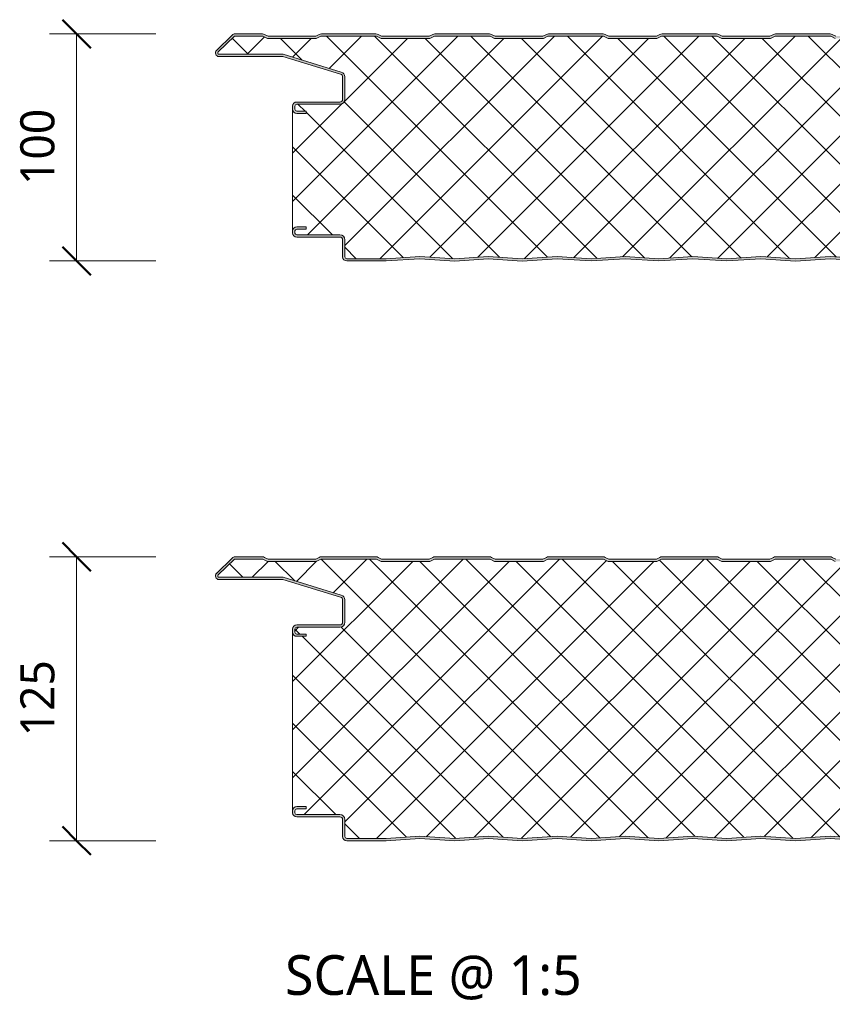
# Model space of a CAD drawing. Header units: millimetres. Extents: x 5866 to 14079, y -1721 to 5266.
# Tile 4 of 13: x 5866 to 6224, y 4448 to 4881. Entities that reach past the tile are written whole.
import ezdxf

# ---------------------------------------------------------------- set-up
doc = ezdxf.new("R2010")
doc.units = ezdxf.units.MM
for name, color, linetype, lineweight in [('A-ANNO-DIMS', 211, 'Continuous', 9), ('A-ANNO-DIMS-5', 211, 'Continuous', 9), ('A-DETL-GENF', 92, 'Continuous', 13), ('G-ANNO-TEXT', 231, 'Continuous', 9)]:
    doc.layers.add(name, color=color, linetype=linetype, lineweight=lineweight)
doc.styles.add('Yu Gothic', font='Yu Gothic.ttf', dxfattribs={"height": 15})
doc.styles.add('Yu Gothic_1', font='Yu Gothic.ttf', dxfattribs={"height": 17.5})
doc.dimstyles.new('Diagonal', dxfattribs={"dimscale": 304.8, "dimtxt": 17.413553, "dimasz": 0.04101, "dimexe": 0.03937, "dimexo": 0.024606, "dimgap": 0.024606, "dimtad": 1, "dimdec": 0, "dimzin": 0, "dimdsep": 46, "dimtxsty": 'Yu Gothic', "dimblk1": 'OBLIQUE', "dimblk2": 'OBLIQUE', "dimsah": 1, "dimcen": 0.09, "dimazin": 0, "dimtfac": 1, "dimtdec": 4, "dimtix": 1, "dimtmove": 0, "dimatfit": 3, "dimfxl": 1, "dimtvp": 1, "dimtfill": 1, "dimtolj": 1, "dimtzin": 0, "dimarcsym": 2})

# ---------------------------------------------------------------- blocks, each defined once
blk = doc.blocks.new('HFX 1000 - FINELINE - SATINLINE - HFX 1000 100mm - FINELINE - SATINLINE-4498399-JOINT 12')
at = {"layer": 'A-DETL-GENF'}
h = blk.add_hatch(color=256, dxfattribs=at)
h.paths.add_polyline_path([(619.08, -0.04), (634.65, 0.99), (649.68, 0), (664.01, 0.96), (678.99, -0.03), (694.37, 0.99), (709.28, -0.01), (724.37, 0.99), (739.15, 0), (754.09, 0.99), (769, -0.01), (784.37, 0.97), (799.4, -0.02), (814.93, 0.97), (829.7, 0), (844.01, 0.96), (858.87, -0.04), (874.37, 0.99), (889.29, -0.01), (904.37, 0.99), (919.2, 0), (934.09, 0.99), (949, -0.01), (964.09, 0.99), (979.2, 0), (996.6, 0.05), (997, 0.19), (997.27, 0.34), (997.57, 0.63), (997.87, 1.14), (997.95, 1.38), (998, 1.8), (998, 5.96), (997.94, 6.42), (997.76, 6.86), (997.48, 7.23), (997, 7.57), (993.22, 9.75), (992.72, 9.94), (992.32, 9.99), (978.89, 10.04), (978.6, 10.16), (978.35, 10.35), (978.16, 10.59), (978.04, 10.88), (978, 11.19), (978, 13.19), (977.94, 13.66), (977.76, 14.09), (977.48, 14.47), (977, 14.79), (976.67, 14.93), (975.92, 14.99), (972, 14.99), (972, 13.99), (976.41, 13.97), (976.65, 13.85), (976.77, 13.76), (976.9, 13.59), (976.98, 13.4), (977, 13.19), (977, 11.19), (977.08, 10.63), (977.36, 10.01), (977.65, 9.64), (978.1, 9.29), (978.63, 9.07), (979.2, 8.99), (992.54, 8.99), (996.77, 6.52), (996.9, 6.36), (996.98, 6.16), (997, 5.96), (996.98, 1.61), (996.8, 1.27), (996.49, 1.05), (996.12, 1), (978.63, 1.02), (964, 2), (948.86, 1), (934, 2), (919.14, 1), (904.28, 2), (889.28, 0.99), (874.28, 2), (858.87, 0.96), (844.01, 1.96), (829.57, 0.99), (814.57, 2), (799, 0.99), (784, 2), (768.86, 1), (754, 2), (739.14, 1), (724.28, 2), (709.28, 0.99), (694.28, 2), (678.87, 0.96), (664.01, 1.96), (649.57, 0.99), (634.57, 2), (619.08, 0.96), (604.14, 1.96), (589.7, 0.99), (574.7, 2), (559.14, 0.99), (544.14, 2), (529, 1), (514.14, 2), (499.28, 1), (484.42, 2), (469.42, 0.99), (454.42, 2), (438.94, 0.97), (424.14, 1.96), (409.35, 0.97), (394, 2), (379.14, 1), (364.28, 2), (349.28, 0.99), (334.28, 2), (318.87, 0.96), (304.01, 1.96), (289.57, 0.99), (274.57, 2), (259.08, 0.96), (244.14, 1.96), (229.7, 0.99), (214.7, 2), (199.42, 0.97), (184.14, 2), (169, 1), (154.14, 2), (139.28, 1), (124.42, 2), (109.42, 0.99), (94.42, 2), (78.94, 0.97), (64.14, 1.96), (48.97, 1), (34, 2), (19.11, 1), (1.59, 1.02), (1.4, 1.1), (1.23, 1.23), (1.11, 1.4), (1.03, 1.59), (1, 1.8), (1, 9.3), (0.87, 10.01), (0.71, 10.4), (0.36, 10.85), (-0.1, 11.2), (-0.63, 11.42), (-1.2, 11.5), (-20.41, 11.52), (-20.6, 11.6), (-20.77, 11.73), (-20.89, 11.9), (-20.97, 12.09), (-21, 12.3), (-20.97, 13.4), (-20.89, 13.6), (-20.77, 13.76), (-20.6, 13.89), (-20.41, 13.97), (-20.2, 14), (-16, 14), (-16, 15), (-20.2, 15), (-20.67, 14.93), (-21.1, 14.75), (-21.47, 14.47), (-21.76, 14.1), (-21.95, 13.6), (-22, 13.2), (-22, 12.3), (-21.94, 11.83), (-21.76, 11.4), (-21.47, 11.02), (-21, 10.7), (-20.67, 10.56), (-20.2, 10.5), (-0.89, 10.45), (-0.6, 10.33), (-0.25, 10.01), (-0.16, 9.9), (-0.04, 9.61), (0, 9.3), (0, 1.8), (0.06, 1.33), (0.36, 0.75), (0.53, 0.52), (1, 0.2), (1.33, 0.06), (1.8, 0), (19.14, 0), (34.05, 1), (49.35, -0.03), (64.14, 0.96), (79.13, -0.03), (94.51, 0.99), (109.42, -0.01), (124.51, 0.99), (139.29, 0), (154.23, 0.99), (169.16, -0.01), (184.51, 0.97), (199.53, -0.02), (215.07, 0.97), (229.83, 0), (244.16, 0.96), (259.08, -0.04), (274.65, 0.99), (289.58, -0.01), (304.17, 0.95), (318.89, -0.04), (334.37, 0.99), (349.4, 0), (364.37, 0.99), (379.14, 0), (394, 1), (409.35, -0.03), (424.14, 0.96), (439.01, -0.04), (454.51, 0.99), (469.45, -0.01), (484.51, 0.99), (499.39, 0.01), (514.23, 0.99), (529.26, 0), (544.51, 0.97), (559.42, -0.03), (574.79, 0.99), (589.71, -0.01), (604.16, 0.96), (616.93, 0.1)])
h.paths.add_polyline_path([(972, 65), (976.2, 65), (976.67, 65.06), (977.1, 65.24), (977.48, 65.52), (977.81, 66.02), (977.94, 66.33), (978, 66.8), (978.04, 69.11), (978.16, 69.4), (978.35, 69.64), (978.63, 69.85), (978.89, 69.95), (979.2, 70), (992.72, 70.05), (992.79, 70.06), (993.22, 70.24), (997.1, 72.48), (997.48, 72.76), (997.76, 73.13), (997.94, 73.57), (998, 74.03), (997.95, 78.6), (997.9, 78.76), (997.76, 79.1), (997.48, 79.47), (997, 79.8), (996.6, 79.94), (996.04, 80), (966.65, 79.95), (966.33, 79.84), (965.76, 79.48), (965.48, 79.26), (965.38, 79.2), (965.16, 79.14), (964.92, 79.13), (964.69, 79.18), (964.28, 79.41), (964, 79.66), (963.68, 79.84), (963.32, 79.96), (962.95, 80), (953.89, 80.04), (953.6, 80.16), (953.35, 80.35), (953.16, 80.6), (953.04, 80.88), (953, 81.2), (953, 88.2), (952.94, 88.66), (952.65, 89.24), (952.48, 89.47), (952, 89.8), (951.67, 89.93), (951.2, 90), (913.85, 90.03), (913.56, 90.15), (913.07, 90.58), (903.92, 99.48), (903.55, 99.76), (902.99, 99.95), (902.66, 100), (890.66, 100), (890.18, 99.94), (889.72, 99.77), (888.16, 99), (867.16, 99), (865.61, 99.77), (865.15, 99.94), (864.67, 100), (840.4, 99.97), (840.18, 99.94), (839.72, 99.77), (838.16, 99), (817.11, 99.02), (815.61, 99.77), (815.15, 99.94), (814.67, 100), (790.4, 99.97), (790.18, 99.94), (789.72, 99.77), (788.16, 99), (767.07, 99.04), (765.61, 99.77), (765.15, 99.94), (764.67, 100), (740.4, 99.97), (740.18, 99.94), (739.72, 99.77), (738.16, 99), (717.16, 99), (715.61, 99.77), (715.15, 99.94), (714.67, 100), (690.4, 99.97), (690.18, 99.94), (689.72, 99.77), (688.16, 99), (667.11, 99.02), (665.61, 99.77), (665.15, 99.94), (664.67, 100), (640.4, 99.97), (640.18, 99.94), (639.72, 99.77), (638.16, 99), (617.07, 99.04), (615.61, 99.77), (615.15, 99.94), (614.67, 100), (590.4, 99.97), (590.18, 99.94), (589.7, 99.76), (588.16, 99), (567.16, 99), (565.61, 99.77), (565.15, 99.94), (564.67, 100), (540.4, 99.97), (540.18, 99.94), (539.72, 99.77), (538.16, 99), (517.16, 99), (515.61, 99.77), (515.15, 99.94), (514.67, 100), (490.4, 99.97), (490.18, 99.94), (489.72, 99.77), (488.16, 99), (467.16, 99), (465.61, 99.77), (464.93, 99.97), (464.67, 100), (440.66, 100), (440.18, 99.94), (439.72, 99.77), (438.16, 99), (417.16, 99), (415.61, 99.77), (414.93, 99.97), (414.67, 100), (390.66, 100), (390.18, 99.94), (389.72, 99.77), (388.16, 99), (367.16, 99), (365.61, 99.77), (364.93, 99.97), (364.67, 100), (340.66, 100), (340.18, 99.94), (339.72, 99.77), (338.16, 99), (317.07, 99.04), (315.61, 99.77), (314.93, 99.97), (314.67, 100), (290.66, 100), (290.18, 99.94), (289.57, 99.7), (288.16, 99), (267.16, 99), (265.61, 99.77), (264.93, 99.97), (264.67, 100), (240.66, 100), (240.18, 99.94), (239.72, 99.77), (238.16, 99), (217.16, 99), (215.61, 99.77), (214.93, 99.97), (214.67, 100), (190.66, 100), (190.18, 99.94), (189.72, 99.77), (188.16, 99), (167.07, 99.04), (165.61, 99.77), (164.93, 99.97), (164.67, 100), (140.66, 100), (140.18, 99.94), (139.72, 99.77), (138.16, 99), (117.16, 99), (115.61, 99.77), (114.93, 99.97), (114.67, 100), (90.66, 100), (90.18, 99.94), (89.72, 99.77), (88.16, 99), (67.16, 99), (65.61, 99.77), (64.93, 99.97), (64.67, 100), (40.66, 100), (40.18, 99.94), (39.72, 99.77), (38.16, 99), (17.16, 99), (15.59, 99.78), (14.93, 99.97), (14.67, 100), (-9.6, 99.97), (-9.82, 99.94), (-10.28, 99.77), (-11.84, 99), (-32.84, 99), (-34.39, 99.77), (-35.07, 99.97), (-35.33, 100), (-47.66, 99.95), (-47.79, 99.94), (-48.22, 99.76), (-48.59, 99.48), (-55.75, 92.45), (-55.95, 91.91), (-55.99, 91.74), (-55.95, 91.25), (-55.88, 90.99), (-55.7, 90.66), (-55.44, 90.38), (-55.13, 90.17), (-54.67, 90.03), (-54.4, 90), (-26.2, 89.95), (-0.57, 82.09), (-0.33, 81.89), (-0.15, 81.65), (-0.04, 81.37), (0, 81.06), (-0.04, 70.88), (-0.16, 70.6), (-0.35, 70.35), (-0.63, 70.14), (-0.89, 70.04), (-1.2, 70), (-20.41, 69.97), (-20.67, 69.93), (-21.1, 69.75), (-21.47, 69.47), (-21.76, 69.1), (-21.95, 68.6), (-22, 68.2), (-22, 66.8), (-21.94, 66.33), (-21.76, 65.9), (-21.47, 65.52), (-21.1, 65.24), (-20.67, 65.06), (-20.2, 65), (-16, 65), (-16, 66), (-20.41, 66.02), (-20.67, 66.15), (-20.77, 66.23), (-20.89, 66.4), (-20.97, 66.59), (-21, 66.8), (-20.97, 68.4), (-20.89, 68.6), (-20.77, 68.76), (-20.6, 68.89), (-20.41, 68.97), (-20.2, 69), (-1.2, 69), (-0.63, 69.07), (-0.1, 69.29), (0.36, 69.64), (0.71, 70.1), (0.93, 70.63), (1, 71.2), (1, 81.06), (0.93, 81.63), (0.71, 82.16), (0.39, 82.59), (-0.05, 82.94), (-0.56, 83.17), (-26.2, 91), (-54.54, 91.01), (-54.82, 91.17), (-54.95, 91.37), (-54.99, 91.67), (-54.88, 91.94), (-54.67, 92.17), (-47.66, 99), (-35.07, 99), (-33.07, 98), (-11.6, 98), (-9.6, 99), (14.93, 99), (16.93, 98), (38.4, 98), (40.4, 99), (64.93, 99), (66.93, 98), (88.4, 98), (90.4, 99), (114.93, 99), (116.93, 98), (138.4, 98), (140.4, 99), (164.93, 99), (166.93, 98), (188.4, 98), (190.4, 99), (214.93, 99), (216.93, 98), (238.4, 98), (240.4, 99), (264.93, 99), (266.93, 98), (288.4, 98), (290.4, 99), (314.93, 99), (316.93, 98), (338.4, 98), (340.4, 99), (364.93, 99), (366.93, 98), (388.4, 98), (390.4, 99), (414.93, 99), (416.93, 98), (438.4, 98), (440.4, 99), (464.93, 99), (466.93, 98), (488.4, 98), (490.4, 99), (514.93, 99), (516.93, 98), (538.4, 98), (540.4, 99), (564.93, 99), (566.93, 98), (588.4, 98), (590.4, 99), (614.93, 99), (616.93, 98), (638.4, 98), (640.4, 99), (664.93, 99), (666.93, 98), (688.4, 98), (690.4, 99), (714.93, 99), (716.93, 98), (738.4, 98), (740.4, 99), (764.93, 99), (766.93, 98), (788.4, 98), (790.4, 99), (814.93, 99), (816.93, 98), (838.4, 98), (840.4, 99), (864.93, 99), (866.93, 98), (888.4, 98), (890.4, 99), (902.99, 99), (912.62, 89.62), (913.07, 89.28), (913.59, 89.07), (914.15, 89), (951.41, 88.97), (951.6, 88.89), (951.77, 88.76), (951.9, 88.6), (951.98, 88.4), (952, 88.2), (952, 81.2), (952.08, 80.63), (952.3, 80.1), (952.65, 79.64), (953.1, 79.29), (953.63, 79.07), (954.2, 79), (963.35, 79), (963.67, 78.63), (964.07, 78.36), (964.52, 78.19), (965, 78.13), (965.48, 78.19), (965.93, 78.36), (966.33, 78.63), (966.65, 79), (996.41, 78.97), (996.6, 78.89), (996.77, 78.76), (996.9, 78.6), (996.98, 78.4), (997, 78.2), (996.98, 73.83), (996.9, 73.63), (996.77, 73.47), (996.6, 73.34), (992.54, 71), (979.2, 71), (978.63, 70.92), (978.1, 70.7), (977.65, 70.35), (977.3, 69.9), (977.08, 69.36), (977, 68.8), (976.98, 66.59), (976.9, 66.4), (976.77, 66.23), (976.6, 66.1), (976.41, 66.02), (976.2, 66), (972, 66)])
h = blk.add_hatch(dxfattribs=at)
h.set_pattern_fill('FP_3', color=256, style=0, pattern_type=2)
h.set_pattern_definition([(45, (-6008.332, -4775.076), (-10.606602, 10.606602), []), (135, (-6008.332, -4775.076), (-10.606602, -10.606602), [])])
h.paths.add_polyline_path([(619.08, 0.96), (634.57, 2), (649.57, 0.99), (664.01, 1.96), (678.87, 0.96), (694.28, 2), (709.28, 0.99), (724.28, 2), (739.14, 1), (754, 2), (769, 0.99), (784, 2), (799.28, 0.97), (814.57, 2), (829.57, 0.99), (844.01, 1.96), (858.87, 0.96), (874.28, 2), (889.28, 0.99), (904.28, 2), (919.14, 1), (934, 2), (949, 0.99), (964, 2), (978.9, 1), (996.49, 1.05), (996.8, 1.27), (996.91, 1.43), (997, 1.8), (996.98, 6.16), (996.9, 6.36), (996.77, 6.52), (996.6, 6.65), (992.54, 8.99), (979.2, 8.99), (978.63, 9.07), (978.1, 9.29), (977.65, 9.64), (977.3, 10.09), (977.08, 10.63), (977, 11.19), (976.98, 13.4), (976.9, 13.59), (976.77, 13.76), (976.6, 13.89), (976.41, 13.97), (976.2, 13.99), (972, 13.99), (972, 14.99), (976.2, 14.99), (976.67, 14.93), (977.1, 14.75), (977.48, 14.47), (977.76, 14.09), (977.94, 13.66), (978, 13.19), (978, 66.8), (977.94, 66.33), (977.76, 65.9), (977.48, 65.52), (977.1, 65.24), (976.67, 65.06), (976.2, 65), (972, 65), (972, 66), (976.41, 66.02), (976.6, 66.1), (976.77, 66.23), (976.9, 66.4), (976.98, 66.59), (977, 66.8), (977, 68.8), (977.08, 69.36), (977.3, 69.9), (977.65, 70.35), (978.1, 70.7), (978.63, 70.92), (979.2, 71), (992.54, 71), (996.77, 73.47), (996.9, 73.63), (996.98, 73.83), (997, 74.03), (996.98, 78.4), (996.9, 78.6), (996.77, 78.76), (996.6, 78.89), (996.41, 78.97), (996.2, 79), (966.65, 79), (966.33, 78.63), (965.93, 78.36), (965.48, 78.19), (965, 78.13), (964.52, 78.19), (964.07, 78.36), (963.67, 78.63), (963.35, 79), (954.2, 79), (953.63, 79.07), (953.1, 79.29), (952.65, 79.64), (952.3, 80.1), (952.08, 80.63), (952, 81.2), (951.98, 88.4), (951.9, 88.6), (951.77, 88.76), (951.6, 88.89), (951.41, 88.97), (951.2, 89), (914.15, 89), (913.59, 89.07), (913.07, 89.28), (912.62, 89.62), (902.99, 99), (890.4, 99), (888.4, 98), (866.93, 98), (864.93, 99), (840.4, 99), (838.4, 98), (816.93, 98), (814.93, 99), (790.4, 99), (788.4, 98), (766.93, 98), (764.93, 99), (740.4, 99), (738.4, 98), (716.93, 98), (714.93, 99), (690.4, 99), (688.4, 98), (666.93, 98), (664.93, 99), (640.4, 99), (638.4, 98), (616.93, 98), (614.93, 99), (590.4, 99), (588.4, 98), (566.93, 98), (564.93, 99), (540.4, 99), (538.4, 98), (516.93, 98), (514.93, 99), (490.4, 99), (488.4, 98), (466.93, 98), (464.93, 99), (440.4, 99), (438.4, 98), (416.93, 98), (414.93, 99), (390.4, 99), (388.4, 98), (366.93, 98), (364.93, 99), (340.4, 99), (338.4, 98), (316.93, 98), (314.93, 99), (290.4, 99), (288.4, 98), (266.93, 98), (264.93, 99), (240.4, 99), (238.4, 98), (216.93, 98), (214.93, 99), (190.4, 99), (188.4, 98), (166.93, 98), (164.93, 99), (140.4, 99), (138.4, 98), (116.93, 98), (114.93, 99), (90.4, 99), (88.4, 98), (66.93, 98), (64.93, 99), (40.4, 99), (38.4, 98), (16.93, 98), (14.93, 99), (-9.6, 99), (-11.6, 98), (-33.07, 98), (-35.07, 99), (-47.66, 99), (-54.91, 91.91), (-54.97, 91.79), (-54.95, 91.37), (-54.79, 91.14), (-54.54, 91.01), (-54.4, 91), (-26.2, 91), (-0.56, 83.17), (-0.05, 82.94), (0.39, 82.59), (0.72, 82.14), (0.93, 81.62), (1, 81.06), (1, 71.2), (0.93, 70.63), (0.71, 70.1), (0.36, 69.64), (-0.1, 69.29), (-0.63, 69.07), (-1.2, 69), (-20.41, 68.97), (-20.6, 68.89), (-20.77, 68.76), (-20.89, 68.6), (-20.97, 68.4), (-21, 68.2), (-20.97, 66.59), (-20.89, 66.4), (-20.77, 66.23), (-20.6, 66.1), (-20.41, 66.02), (-20.2, 66), (-16, 66), (-16, 65), (-20.2, 65), (-20.67, 65.06), (-21.1, 65.24), (-21.47, 65.52), (-21.76, 65.9), (-21.94, 66.33), (-22, 66.8), (-22, 13.2), (-21.94, 13.66), (-21.76, 14.1), (-21.47, 14.47), (-21.1, 14.75), (-20.67, 14.93), (-20.2, 15), (-16, 15), (-16, 14), (-20.41, 13.97), (-20.6, 13.89), (-20.77, 13.76), (-20.89, 13.6), (-20.97, 13.4), (-21, 13.2), (-20.97, 12.09), (-20.89, 11.9), (-20.77, 11.73), (-20.6, 11.6), (-20.41, 11.52), (-20.2, 11.5), (-1.2, 11.5), (-0.63, 11.42), (-0.1, 11.2), (0.36, 10.85), (0.71, 10.4), (0.93, 9.86), (1, 9.3), (1.03, 1.59), (1.11, 1.4), (1.23, 1.23), (1.4, 1.1), (1.59, 1.02), (1.8, 1), (19.11, 1), (34, 2), (49.35, 0.97), (64.14, 1.96), (79, 0.96), (94.42, 2), (109.42, 0.99), (124.42, 2), (139.28, 1), (154.14, 2), (169.14, 0.99), (184.14, 2), (199.42, 0.97), (214.7, 2), (229.7, 0.99), (244.14, 1.96), (259.08, 0.96), (274.57, 2), (289.57, 0.99), (304.01, 1.96), (318.87, 0.96), (334.28, 2), (349.28, 0.99), (364.28, 2), (379.14, 1), (394, 2), (409.35, 0.97), (424.14, 1.96), (439, 0.96), (454.42, 2), (469.42, 0.99), (484.42, 2), (499.28, 1), (514.14, 2), (529.14, 0.99), (544.14, 2), (559.42, 0.97), (574.7, 2), (589.7, 0.99), (604.14, 1.96)])
for p, q in [((-35.33, 100), (-47.33, 100)), ((-32.84, 99), (-34.39, 99.77)), ((-10.28, 99.77), (-11.84, 99)), ((14.67, 100), (-9.34, 100)), ((17.16, 99), (15.61, 99.77)), ((39.72, 99.77), (38.16, 99)), ((64.67, 100), (40.66, 100)), ((67.16, 99), (65.61, 99.77)), ((89.72, 99.77), (88.16, 99)), ((114.67, 100), (90.66, 100)), ((117.16, 99), (115.61, 99.77)), ((139.72, 99.77), (138.16, 99)), ((164.67, 100), (140.66, 100)), ((167.16, 99), (165.61, 99.77)), ((189.72, 99.77), (188.16, 99)), ((214.67, 100), (190.66, 100)), ((217.16, 99), (215.61, 99.77)), ((-48.59, 99.48), (-55.51, 92.74)), ((-47.66, 99), (-54.82, 92.03)), ((-35.07, 99), (-47.66, 99)), ((-33.07, 98), (-35.07, 99)), ((-11.6, 98), (-33.07, 98)), ((-11.84, 99), (-32.84, 99)), ((-9.6, 99), (-11.6, 98)), ((14.93, 99), (-9.6, 99)), ((16.93, 98), (14.93, 99)), ((38.4, 98), (16.93, 98)), ((38.16, 99), (17.16, 99)), ((40.4, 99), (38.4, 98)), ((64.93, 99), (40.4, 99)), ((66.93, 98), (64.93, 99)), ((88.4, 98), (66.93, 98)), ((88.16, 99), (67.16, 99)), ((90.4, 99), (88.4, 98)), ((114.93, 99), (90.4, 99)), ((116.93, 98), (114.93, 99)), ((138.4, 98), (116.93, 98)), ((138.16, 99), (117.16, 99)), ((140.4, 99), (138.4, 98)), ((164.93, 99), (140.4, 99)), ((166.93, 98), (164.93, 99)), ((188.4, 98), (166.93, 98)), ((188.16, 99), (167.16, 99)), ((190.4, 99), (188.4, 98)), ((214.93, 99), (190.4, 99)), ((216.93, 98), (214.93, 99)), ((-54.4, 91), (-26.2, 91)), ((-54.4, 90), (-26.35, 90)), ((-26.35, 90), (-0.85, 82.21)), ((-26.2, 91), (-0.56, 83.17)), ((0, 81.06), (0, 71.2)), ((1, 81.06), (1, 71.2)), ((-1.2, 70), (-20.2, 70)), ((-22, 68.2), (-22, 66.8)), ((-22, 66.8), (-22, 13.2)), ((-21, 68.2), (-21, 66.8)), ((-1.2, 69), (-20.2, 69)), ((-20.2, 66), (-16, 66)), ((-16, 66), (-16, 65)), ((-16, 65), (-20.2, 65)), ((-22, 13.2), (-22, 12.3)), ((-21, 13.2), (-21, 12.3)), ((-20.2, 15), (-16, 15)), ((-16, 14), (-20.2, 14)), ((-16, 15), (-16, 14)), ((-20.2, 11.5), (-1.2, 11.5)), ((-20.2, 10.5), (-1.2, 10.5)), ((0, 9.3), (0, 1.8)), ((1, 9.3), (1, 1.8)), ((1.8, 1), (19.11, 1)), ((19.11, 1), (34, 2)), ((19.14, 0), (34, 1)), ((34, 2), (49.35, 0.97)), ((34, 1), (49.35, -0.03)), ((49.35, 0.97), (64.14, 1.96)), ((49.35, -0.03), (64.14, 0.96)), ((64.14, 1.96), (79, 0.96)), ((64.14, 0.96), (79, -0.04)), ((79, 0.96), (94.42, 2)), ((79, -0.04), (94.42, 1)), ((94.42, 2), (109.42, 0.99)), ((94.42, 1), (109.42, -0.01)), ((109.42, 0.99), (124.42, 2)), ((109.42, -0.01), (124.42, 1)), ((124.42, 2), (139.28, 1)), ((124.42, 1), (139.28, 0)), ((139.28, 1), (154.14, 2)), ((139.28, 0), (154.14, 1)), ((154.14, 2), (169.14, 0.99)), ((154.14, 1), (169.14, -0.01)), ((169.14, 0.99), (184.14, 2)), ((169.14, -0.01), (184.14, 1)), ((184.14, 2), (199.42, 0.97)), ((184.14, 1), (199.42, -0.03)), ((199.42, 0.97), (214.7, 2)), ((199.42, -0.03), (214.7, 1)), ((214.7, 2), (229.7, 0.99)), ((214.7, 1), (229.7, -0.01)), ((1.8, 0), (19.14, 0))]:
    blk.add_line(p, q, dxfattribs=at)
for centre, radius, start, end in [((-47.33, 98.2), 1.8, 90, 134.2415), ((-35.33, 97.9), 2.1, 63.4349, 90), ((-9.34, 97.9), 2.1, 90, 116.5651), ((14.67, 97.9), 2.1, 63.4349, 90), ((40.66, 97.9), 2.1, 90, 116.5651), ((64.67, 97.9), 2.1, 63.4349, 90), ((90.66, 97.9), 2.1, 90, 116.5651), ((114.67, 97.9), 2.1, 63.4349, 90), ((140.66, 97.9), 2.1, 90, 116.5651), ((164.67, 97.9), 2.1, 63.4349, 90), ((190.66, 97.9), 2.1, 90, 116.5651), ((214.67, 97.9), 2.1, 63.4349, 90), ((-54.4, 91.6), 1.6, 134.2415, 270), ((-54.4, 91.6), 0.6, 134.2415, 270), ((-1.2, 81.06), 2.2, 0, 73.0233), ((-1.2, 81.06), 1.2, 0, 73.0233), ((-20.2, 68.2), 1.8, 90, 180), ((-1.2, 71.2), 1.2, 270, 0), ((-1.2, 71.2), 2.2, 270, 0), ((-20.2, 66.8), 1.8, 180, 270), ((-20.2, 68.2), 0.8, 90, 180), ((-20.2, 66.8), 0.8, 180, 270), ((-20.2, 13.2), 1.8, 90, 180), ((-20.2, 13.2), 0.8, 90, 180), ((-20.2, 12.3), 1.8, 180, 270), ((-20.2, 12.3), 0.8, 180, 270), ((-1.2, 9.3), 2.2, 0, 90), ((-1.2, 9.3), 1.2, 360, 90), ((1.8, 1.8), 1.8, 180, 270), ((1.8, 1.8), 0.8, 180, 270)]:
    blk.add_arc(centre, radius, start, end, dxfattribs=at)
blk = doc.blocks.new('HFX 1000 - FINELINE - SATINLINE - HFX 1000 125mm - FINELINE - SATINLINE-4498401-JOINT 12')
at = {"layer": 'A-DETL-GENF'}
h = blk.add_hatch(color=256, dxfattribs=at)
h.paths.add_polyline_path([(619.08, -0.04), (634.65, 0.99), (649.66, 0), (664.01, 0.96), (678.97, -0.03), (694.37, 0.99), (709.28, -0.01), (724.37, 0.99), (739.15, 0), (754.09, 0.99), (769, -0.01), (784.37, 0.97), (799.37, -0.02), (814.93, 0.97), (829.67, 0), (844.01, 0.96), (858.87, -0.04), (874.37, 0.99), (889.28, -0.01), (904.37, 0.99), (919.19, 0), (934.09, 0.99), (949, -0.01), (964.09, 0.99), (979.2, 0), (996.6, 0.05), (997, 0.19), (997.27, 0.34), (997.57, 0.63), (997.87, 1.14), (997.95, 1.38), (998, 1.8), (998, 5.96), (997.94, 6.42), (997.76, 6.86), (997.48, 7.23), (997, 7.57), (993.22, 9.75), (992.72, 9.94), (992.32, 9.99), (978.89, 10.04), (978.6, 10.16), (978.35, 10.35), (978.16, 10.59), (978.03, 10.95), (978, 11.19), (978, 13.19), (977.94, 13.66), (977.76, 14.09), (977.48, 14.47), (977, 14.79), (976.67, 14.93), (975.92, 14.99), (972, 14.99), (972, 13.99), (976.41, 13.97), (976.65, 13.85), (976.77, 13.76), (976.9, 13.59), (976.98, 13.4), (977, 13.19), (977.03, 10.95), (977.08, 10.63), (977.3, 10.09), (977.65, 9.64), (978.1, 9.29), (978.63, 9.07), (979.2, 8.99), (992.54, 8.99), (996.77, 6.52), (996.9, 6.36), (996.98, 6.16), (997, 5.96), (996.98, 1.61), (996.8, 1.27), (996.49, 1.05), (996.12, 1), (978.63, 1.02), (964, 2), (948.86, 1), (934, 2), (919.14, 1), (904.28, 2), (889.28, 0.99), (874.28, 2), (858.87, 0.96), (844.01, 1.96), (829.57, 0.99), (814.57, 2), (799, 0.99), (784, 2), (768.86, 1), (754, 2), (739.14, 1), (724.28, 2), (709.28, 0.99), (694.28, 2), (678.87, 0.96), (664.01, 1.96), (649.57, 0.99), (634.57, 2), (619.08, 0.96), (604.14, 1.96), (589.7, 0.99), (574.7, 2), (559.14, 0.99), (544.14, 2), (529, 1), (514.14, 2), (499.28, 1), (484.42, 2), (469.42, 0.99), (454.42, 2), (438.94, 0.97), (424.14, 1.96), (409.35, 0.97), (394, 2), (379.14, 1), (364.28, 2), (349.28, 0.99), (334.28, 2), (318.87, 0.96), (304.01, 1.96), (289.57, 0.99), (274.57, 2), (259.08, 0.96), (244.14, 1.96), (229.7, 0.99), (214.7, 2), (199.14, 0.99), (184.14, 2), (169, 1), (154.14, 2), (139.28, 1), (124.42, 2), (109.42, 0.99), (94.42, 2), (78.94, 0.97), (64.14, 1.96), (48.97, 1), (34, 2), (19.11, 1), (1.59, 1.02), (1.4, 1.1), (1.23, 1.23), (1.11, 1.4), (1.03, 1.59), (1, 2), (1, 9.3), (0.93, 9.86), (0.71, 10.4), (0.22, 10.95), (-0.1, 11.2), (-0.63, 11.42), (-1.2, 11.5), (-20.41, 11.52), (-20.6, 11.6), (-20.77, 11.73), (-20.89, 11.9), (-20.97, 12.09), (-21, 12.3), (-20.97, 13.4), (-20.89, 13.6), (-20.77, 13.76), (-20.6, 13.89), (-20.41, 13.97), (-20.2, 14), (-16, 14), (-16, 15), (-20.2, 15), (-20.67, 14.93), (-21.1, 14.75), (-21.47, 14.47), (-21.76, 14.1), (-21.95, 13.6), (-22, 13.2), (-22, 12.3), (-21.94, 11.83), (-21.76, 11.4), (-21.38, 10.95), (-21.1, 10.74), (-20.67, 10.56), (-20.2, 10.5), (-0.89, 10.45), (-0.6, 10.33), (-0.35, 10.14), (-0.1, 9.75), (-0.04, 9.61), (0, 9.3), (0, 1.8), (0.06, 1.33), (0.36, 0.75), (0.53, 0.52), (1, 0.2), (1.33, 0.06), (1.8, 0), (19.14, 0), (34.38, 0.97), (49.35, -0.03), (64.14, 0.96), (79.1, -0.03), (94.51, 0.99), (109.42, -0.01), (124.51, 0.99), (139.29, 0), (154.23, 0.99), (169.16, -0.01), (184.51, 0.97), (199.51, -0.02), (215.07, 0.97), (229.81, 0), (244.16, 0.96), (259.08, -0.04), (274.65, 0.99), (289.58, -0.01), (304.14, 0.95), (318.88, -0.04), (334.37, 0.99), (349.37, 0), (364.37, 0.99), (379.24, 0.01), (394, 1), (409.35, -0.03), (424.14, 0.96), (439.01, -0.04), (454.51, 0.99), (469.44, -0.01), (484.51, 0.99), (499.37, 0.01), (514.35, 0.98), (529.24, 0), (544.51, 0.97), (559.42, -0.03), (574.79, 0.99), (589.71, -0.01), (604.16, 0.96), (616.93, 0.1)])
h.paths.add_polyline_path([(972, 90), (976.2, 90), (976.67, 90.06), (977.1, 90.24), (977.48, 90.52), (977.76, 90.9), (977.94, 91.33), (978, 91.8), (978.04, 94.11), (978.16, 94.4), (978.35, 94.64), (978.63, 94.85), (978.89, 94.95), (979.2, 95), (992.72, 95.05), (992.79, 95.06), (993.22, 95.24), (997.1, 97.48), (997.48, 97.76), (997.76, 98.13), (997.94, 98.57), (998, 99.03), (997.95, 103.6), (997.9, 103.76), (997.76, 104.1), (997.48, 104.47), (997, 104.8), (996.6, 104.94), (996.04, 105), (966.7, 104.96), (966.36, 104.86), (965.76, 104.47), (965.54, 104.29), (965.38, 104.2), (965.15, 104.14), (964.92, 104.13), (964.69, 104.18), (964.28, 104.41), (964, 104.66), (963.68, 104.84), (963.32, 104.96), (962.95, 105), (953.89, 105.04), (953.6, 105.16), (953.35, 105.35), (953.1, 105.74), (953.04, 105.88), (953, 106.2), (953, 113.2), (952.94, 113.66), (952.65, 114.24), (952.48, 114.47), (952, 114.8), (951.67, 114.93), (951.2, 115), (913.85, 115.03), (913.56, 115.15), (913.07, 115.58), (903.92, 124.48), (903.55, 124.76), (902.99, 124.95), (902.66, 125), (890.66, 125), (890.18, 124.94), (889.72, 124.77), (888.16, 124), (867.16, 124), (865.61, 124.77), (865.15, 124.94), (864.67, 125), (840.4, 124.97), (840.18, 124.94), (839.72, 124.77), (838.16, 124), (817.08, 124.04), (815.61, 124.77), (815.15, 124.94), (814.67, 125), (790.4, 124.97), (790.18, 124.94), (789.72, 124.77), (788.16, 124), (767.16, 124), (765.61, 124.77), (765.15, 124.94), (764.67, 125), (740.4, 124.97), (740.18, 124.94), (739.72, 124.77), (738.16, 124), (717.12, 124.02), (715.61, 124.77), (715.15, 124.94), (714.67, 125), (690.4, 124.97), (690.18, 124.94), (689.72, 124.77), (688.16, 124), (667.08, 124.04), (665.61, 124.77), (665.15, 124.94), (664.67, 125), (640.4, 124.97), (640.18, 124.94), (639.72, 124.77), (638.16, 124), (617.16, 124), (615.61, 124.77), (615.15, 124.94), (614.67, 125), (590.4, 124.97), (590.18, 124.94), (589.7, 124.76), (588.16, 124), (567.16, 124), (565.61, 124.77), (565.15, 124.94), (564.67, 125), (540.4, 124.97), (540.18, 124.94), (539.72, 124.77), (538.16, 124), (517.16, 124), (515.61, 124.77), (515.15, 124.94), (514.67, 125), (490.4, 124.97), (490.18, 124.94), (489.72, 124.77), (488.16, 124), (467.16, 124), (465.61, 124.77), (464.93, 124.97), (464.67, 125), (440.66, 125), (440.18, 124.94), (439.72, 124.77), (438.16, 124), (417.16, 124), (415.61, 124.77), (414.93, 124.97), (414.67, 125), (390.66, 125), (390.18, 124.94), (389.72, 124.77), (388.16, 124), (367.08, 124.04), (365.61, 124.77), (364.93, 124.97), (364.67, 125), (340.66, 125), (340.18, 124.94), (339.72, 124.77), (338.16, 124), (317.16, 124), (315.61, 124.77), (314.93, 124.97), (314.67, 125), (290.66, 125), (290.18, 124.94), (289.57, 124.7), (288.16, 124), (267.16, 124), (265.61, 124.77), (264.93, 124.97), (264.67, 125), (240.66, 125), (240.18, 124.94), (239.72, 124.77), (238.16, 124), (217.16, 124), (215.61, 124.77), (214.93, 124.97), (214.67, 125), (190.66, 125), (190.18, 124.94), (189.72, 124.77), (188.16, 124), (167.16, 124), (165.61, 124.77), (164.93, 124.97), (164.67, 125), (140.66, 125), (140.18, 124.94), (139.72, 124.77), (138.16, 124), (117.12, 124.02), (115.61, 124.77), (114.93, 124.97), (114.67, 125), (90.66, 125), (90.18, 124.94), (89.72, 124.77), (88.16, 124), (67.16, 124), (65.61, 124.77), (64.93, 124.97), (64.67, 125), (40.66, 125), (40.18, 124.94), (39.72, 124.77), (38.16, 124), (17.16, 124), (15.59, 124.78), (14.93, 124.97), (14.67, 125), (-9.6, 124.97), (-9.82, 124.94), (-10.28, 124.77), (-11.84, 124), (-32.84, 124), (-34.39, 124.77), (-35.07, 124.97), (-35.33, 125), (-47.66, 124.95), (-47.79, 124.94), (-48.22, 124.76), (-48.59, 124.48), (-55.75, 117.45), (-55.95, 116.91), (-55.99, 116.74), (-55.95, 116.25), (-55.88, 115.99), (-55.7, 115.66), (-55.44, 115.38), (-55.13, 115.17), (-54.67, 115.03), (-54.4, 115), (-26.2, 114.95), (-0.57, 107.09), (-0.33, 106.89), (-0.15, 106.65), (-0.04, 106.37), (0, 106.06), (-0.04, 95.88), (-0.16, 95.6), (-0.35, 95.35), (-0.63, 95.14), (-0.89, 95.04), (-1.2, 95), (-20.41, 94.97), (-20.67, 94.93), (-21.1, 94.75), (-21.47, 94.47), (-21.76, 94.1), (-21.95, 93.6), (-22, 93.2), (-22, 91.8), (-21.92, 91.27), (-21.76, 90.9), (-21.47, 90.52), (-21.1, 90.24), (-20.67, 90.06), (-20.2, 90), (-16, 90), (-16, 91), (-20.41, 91.02), (-20.67, 91.15), (-20.8, 91.27), (-20.89, 91.4), (-20.97, 91.59), (-21, 91.8), (-20.97, 93.4), (-20.89, 93.6), (-20.77, 93.76), (-20.6, 93.89), (-20.41, 93.97), (-20.2, 94), (-1.2, 94), (-0.63, 94.07), (-0.1, 94.29), (0.36, 94.64), (0.71, 95.1), (0.93, 95.63), (1, 96.2), (1, 106.06), (0.93, 106.62), (0.72, 107.14), (0.39, 107.59), (-0.05, 107.94), (-0.56, 108.17), (-26.2, 116), (-54.54, 116.01), (-54.82, 116.17), (-54.95, 116.37), (-54.99, 116.67), (-54.88, 116.94), (-54.67, 117.17), (-47.66, 124), (-35.07, 124), (-33.07, 123), (-11.6, 123), (-9.6, 124), (14.93, 124), (16.93, 123), (38.4, 123), (40.4, 124), (64.93, 124), (66.93, 123), (88.4, 123), (90.4, 124), (114.93, 124), (116.93, 123), (138.4, 123), (140.4, 124), (164.93, 124), (166.93, 123), (188.4, 123), (190.4, 124), (214.93, 124), (216.93, 123), (238.4, 123), (240.4, 124), (264.93, 124), (266.93, 123), (288.4, 123), (290.4, 124), (314.93, 124), (316.93, 123), (338.4, 123), (340.4, 124), (364.93, 124), (366.93, 123), (388.4, 123), (390.4, 124), (414.93, 124), (416.93, 123), (438.4, 123), (440.4, 124), (464.93, 124), (466.93, 123), (488.4, 123), (490.4, 124), (514.93, 124), (516.93, 123), (538.4, 123), (540.4, 124), (564.93, 124), (566.93, 123), (588.4, 123), (590.4, 124), (614.93, 124), (616.93, 123), (638.4, 123), (640.4, 124), (664.93, 124), (666.93, 123), (688.4, 123), (690.4, 124), (714.93, 124), (716.93, 123), (738.4, 123), (740.4, 124), (764.93, 124), (766.93, 123), (788.4, 123), (790.4, 124), (814.93, 124), (816.93, 123), (838.4, 123), (840.4, 124), (864.93, 124), (866.93, 123), (888.4, 123), (890.4, 124), (902.99, 124), (912.62, 114.62), (913.07, 114.28), (913.59, 114.07), (914.15, 114), (951.41, 113.97), (951.6, 113.89), (951.77, 113.76), (951.9, 113.6), (951.98, 113.4), (952, 113.2), (952, 106.2), (952.08, 105.63), (952.3, 105.1), (952.65, 104.64), (953.1, 104.29), (953.63, 104.07), (954.2, 104), (963.35, 104), (963.67, 103.63), (964.07, 103.36), (964.52, 103.19), (965, 103.13), (965.48, 103.19), (965.93, 103.36), (966.33, 103.63), (966.65, 104), (996.41, 103.97), (996.6, 103.89), (996.77, 103.76), (996.9, 103.6), (996.98, 103.4), (997, 103.2), (996.98, 98.83), (996.9, 98.63), (996.77, 98.47), (996.6, 98.34), (992.54, 96), (979.2, 96), (978.63, 95.92), (978.1, 95.7), (977.65, 95.35), (977.3, 94.9), (977.08, 94.36), (977, 93.8), (976.98, 91.59), (976.8, 91.27), (976.77, 91.23), (976.6, 91.1), (976.41, 91.02), (976.2, 91), (972, 91)])
h = blk.add_hatch(dxfattribs=at)
h.set_pattern_fill('FP_4', color=256, style=0, pattern_type=2)
h.set_pattern_definition([(45, (-6008.332, -4519.78), (-10.606602, 10.606602), []), (135, (-6008.332, -4519.78), (-10.606602, -10.606602), [])])
h.paths.add_polyline_path([(619.08, 0.96), (634.57, 2), (649.57, 0.99), (664.01, 1.96), (678.87, 0.96), (694.28, 2), (709.28, 0.99), (724.28, 2), (739.14, 1), (754, 2), (769, 0.99), (784, 2), (799.28, 0.97), (814.57, 2), (829.57, 0.99), (844.01, 1.96), (858.87, 0.96), (874.28, 2), (889.28, 0.99), (904.28, 2), (919.14, 1), (934, 2), (949, 0.99), (964, 2), (978.9, 1), (996.49, 1.05), (996.8, 1.27), (996.91, 1.43), (997, 1.8), (996.98, 6.16), (996.9, 6.36), (996.77, 6.52), (996.6, 6.65), (992.54, 8.99), (979.2, 8.99), (978.63, 9.07), (978.1, 9.29), (977.65, 9.64), (977.3, 10.09), (977.08, 10.63), (977, 11.19), (976.98, 13.4), (976.9, 13.59), (976.77, 13.76), (976.6, 13.89), (976.41, 13.97), (976.2, 13.99), (972, 13.99), (972, 14.99), (976.2, 14.99), (976.67, 14.93), (977.1, 14.75), (977.48, 14.47), (977.76, 14.09), (977.94, 13.66), (978, 13.19), (978, 91.8), (977.92, 91.27), (977.76, 90.9), (977.48, 90.52), (977.1, 90.24), (976.67, 90.06), (976.2, 90), (972, 90), (972, 91), (976.41, 91.02), (976.6, 91.1), (976.8, 91.27), (976.9, 91.4), (976.98, 91.59), (977, 91.8), (977, 93.8), (977.08, 94.36), (977.3, 94.9), (977.65, 95.35), (978.1, 95.7), (978.63, 95.92), (979.2, 96), (992.54, 96), (996.77, 98.47), (996.9, 98.63), (996.98, 98.83), (997, 99.03), (996.98, 103.4), (996.9, 103.6), (996.77, 103.76), (996.6, 103.89), (996.41, 103.97), (996.2, 104), (966.65, 104), (966.33, 103.63), (965.93, 103.36), (965.48, 103.19), (965, 103.13), (964.52, 103.19), (964.07, 103.36), (963.67, 103.63), (963.35, 104), (954.2, 104), (953.63, 104.07), (953.1, 104.29), (952.63, 104.66), (952.3, 105.1), (952.08, 105.63), (952, 106.2), (951.98, 113.4), (951.9, 113.6), (951.77, 113.76), (951.6, 113.89), (951.41, 113.97), (951.2, 114), (914.15, 114), (913.59, 114.07), (913.07, 114.28), (912.62, 114.62), (902.99, 124), (890.4, 124), (888.4, 123), (866.93, 123), (864.93, 124), (840.4, 124), (838.4, 123), (816.93, 123), (814.93, 124), (790.4, 124), (788.4, 123), (766.93, 123), (764.93, 124), (740.4, 124), (738.4, 123), (716.93, 123), (714.93, 124), (690.4, 124), (688.4, 123), (666.93, 123), (664.93, 124), (640.4, 124), (638.4, 123), (616.93, 123), (614.93, 124), (590.4, 124), (588.4, 123), (566.93, 123), (564.93, 124), (540.4, 124), (538.4, 123), (516.93, 123), (514.93, 124), (490.4, 124), (488.4, 123), (466.93, 123), (464.93, 124), (440.4, 124), (438.4, 123), (416.93, 123), (414.93, 124), (390.4, 124), (388.4, 123), (366.93, 123), (364.93, 124), (340.4, 124), (338.4, 123), (316.93, 123), (314.93, 124), (290.4, 124), (288.4, 123), (266.93, 123), (264.93, 124), (240.4, 124), (238.4, 123), (216.93, 123), (214.93, 124), (190.4, 124), (188.4, 123), (166.93, 123), (164.93, 124), (140.4, 124), (138.4, 123), (116.93, 123), (114.93, 124), (90.4, 124), (88.4, 123), (66.93, 123), (64.93, 124), (40.4, 124), (38.4, 123), (16.93, 123), (14.93, 124), (-9.6, 124), (-11.6, 123), (-33.07, 123), (-35.07, 124), (-47.66, 124), (-54.91, 116.91), (-54.97, 116.79), (-54.95, 116.37), (-54.79, 116.14), (-54.54, 116.01), (-54.4, 116), (-26.2, 116), (-0.56, 108.17), (-0.05, 107.94), (0.39, 107.59), (0.72, 107.14), (0.93, 106.62), (1, 106.06), (1, 96.2), (0.93, 95.63), (0.71, 95.1), (0.36, 94.64), (-0.1, 94.29), (-0.63, 94.07), (-1.2, 94), (-20.41, 93.97), (-20.6, 93.89), (-20.77, 93.76), (-20.89, 93.6), (-20.97, 93.4), (-21, 93.2), (-20.97, 91.59), (-20.8, 91.27), (-20.77, 91.23), (-20.6, 91.1), (-20.41, 91.02), (-20.2, 91), (-16, 91), (-16, 90), (-20.2, 90), (-20.67, 90.06), (-21.1, 90.24), (-21.47, 90.52), (-21.76, 90.9), (-21.94, 91.33), (-22, 91.8), (-22, 13.2), (-21.94, 13.66), (-21.76, 14.1), (-21.47, 14.47), (-21.1, 14.75), (-20.67, 14.93), (-20.2, 15), (-16, 15), (-16, 14), (-20.41, 13.97), (-20.6, 13.89), (-20.77, 13.76), (-20.89, 13.6), (-20.97, 13.4), (-21, 13.2), (-20.97, 12.09), (-20.89, 11.9), (-20.77, 11.73), (-20.6, 11.6), (-20.41, 11.52), (-20.2, 11.5), (-1.2, 11.5), (-0.63, 11.42), (-0.1, 11.2), (0.36, 10.85), (0.71, 10.4), (0.93, 9.86), (1, 9.3), (1.03, 1.59), (1.11, 1.4), (1.23, 1.23), (1.4, 1.1), (1.59, 1.02), (1.8, 1), (19.11, 1), (34, 2), (49.35, 0.97), (64.14, 1.96), (79, 0.96), (94.42, 2), (109.42, 0.99), (124.42, 2), (139.28, 1), (154.14, 2), (169.14, 0.99), (184.14, 2), (199.42, 0.97), (214.7, 2), (229.7, 0.99), (244.14, 1.96), (259.08, 0.96), (274.57, 2), (289.57, 0.99), (304.01, 1.96), (318.87, 0.96), (334.28, 2), (349.28, 0.99), (364.28, 2), (379.14, 1), (394, 2), (409.35, 0.97), (424.14, 1.96), (439, 0.96), (454.42, 2), (469.42, 0.99), (484.42, 2), (499.28, 1), (514.14, 2), (529.14, 0.99), (544.14, 2), (559.42, 0.97), (574.7, 2), (589.7, 0.99), (604.14, 1.96)])
for p, q in [((-48.59, 124.48), (-55.51, 117.74)), ((-47.66, 124), (-54.82, 117.03)), ((-35.07, 124), (-47.66, 124)), ((-35.33, 125), (-47.33, 125)), ((-33.07, 123), (-35.07, 124)), ((-32.84, 124), (-34.39, 124.77)), ((-11.6, 123), (-33.07, 123)), ((-11.84, 124), (-32.84, 124)), ((-10.28, 124.77), (-11.84, 124)), ((-9.6, 124), (-11.6, 123)), ((14.93, 124), (-9.6, 124)), ((14.67, 125), (-9.34, 125)), ((16.93, 123), (14.93, 124)), ((17.16, 124), (15.61, 124.77)), ((38.4, 123), (16.93, 123)), ((38.16, 124), (17.16, 124)), ((39.72, 124.77), (38.16, 124)), ((40.4, 124), (38.4, 123)), ((64.93, 124), (40.4, 124)), ((64.67, 125), (40.66, 125)), ((66.93, 123), (64.93, 124)), ((67.16, 124), (65.61, 124.77)), ((88.4, 123), (66.93, 123)), ((88.16, 124), (67.16, 124)), ((89.72, 124.77), (88.16, 124)), ((90.4, 124), (88.4, 123)), ((114.93, 124), (90.4, 124)), ((114.67, 125), (90.66, 125)), ((116.93, 123), (114.93, 124)), ((117.16, 124), (115.61, 124.77)), ((138.4, 123), (116.93, 123)), ((138.16, 124), (117.16, 124)), ((139.72, 124.77), (138.16, 124)), ((140.4, 124), (138.4, 123)), ((164.93, 124), (140.4, 124)), ((164.67, 125), (140.66, 125)), ((166.93, 123), (164.93, 124)), ((167.16, 124), (165.61, 124.77)), ((188.4, 123), (166.93, 123)), ((188.16, 124), (167.16, 124)), ((189.72, 124.77), (188.16, 124)), ((190.4, 124), (188.4, 123)), ((214.93, 124), (190.4, 124)), ((214.67, 125), (190.66, 125)), ((216.93, 123), (214.93, 124)), ((217.16, 124), (215.61, 124.77)), ((-54.4, 116), (-26.2, 116)), ((-54.4, 115), (-26.35, 115)), ((-26.35, 115), (-0.85, 107.21)), ((-26.2, 116), (-0.56, 108.17)), ((0, 106.06), (0, 96.2)), ((1, 106.06), (1, 96.2)), ((-22, 93.2), (-22, 91.8)), ((-22, 91.8), (-22, 13.2)), ((-21, 93.2), (-21, 91.8)), ((-1.2, 95), (-20.2, 95)), ((-1.2, 94), (-20.2, 94)), ((-20.2, 91), (-16, 91)), ((-16, 90), (-20.2, 90)), ((-16, 91), (-16, 90)), ((-22, 13.2), (-22, 12.3)), ((-21, 13.2), (-21, 12.3)), ((-20.2, 15), (-16, 15)), ((-16, 14), (-20.2, 14)), ((-16, 15), (-16, 14)), ((-20.2, 11.5), (-1.2, 11.5)), ((-20.2, 10.5), (-1.2, 10.5)), ((0, 9.3), (0, 1.8)), ((1, 9.3), (1, 1.8)), ((1.8, 1), (19.11, 1)), ((19.11, 1), (34, 2)), ((19.14, 0), (34, 1)), ((34, 2), (49.35, 0.97)), ((34, 1), (49.35, -0.03)), ((49.35, 0.97), (64.14, 1.96)), ((49.35, -0.03), (64.14, 0.96)), ((64.14, 1.96), (79, 0.96)), ((64.14, 0.96), (79, -0.04)), ((79, 0.96), (94.42, 2)), ((79, -0.04), (94.42, 1)), ((94.42, 2), (109.42, 0.99)), ((94.42, 1), (109.42, -0.01)), ((109.42, 0.99), (124.42, 2)), ((109.42, -0.01), (124.42, 1)), ((124.42, 2), (139.28, 1)), ((124.42, 1), (139.28, 0)), ((139.28, 1), (154.14, 2)), ((139.28, 0), (154.14, 1)), ((154.14, 2), (169.14, 0.99)), ((154.14, 1), (169.14, -0.01)), ((169.14, 0.99), (184.14, 2)), ((169.14, -0.01), (184.14, 1)), ((184.14, 2), (199.42, 0.97)), ((184.14, 1), (199.42, -0.03)), ((199.42, 0.97), (214.7, 2)), ((199.42, -0.03), (214.7, 1)), ((214.7, 2), (229.7, 0.99)), ((214.7, 1), (229.7, -0.01)), ((1.8, 0), (19.14, 0))]:
    blk.add_line(p, q, dxfattribs=at)
for centre, radius, start, end in [((-47.33, 123.2), 1.8, 90, 134.2415), ((-35.33, 122.9), 2.1, 63.4349, 90), ((-9.34, 122.9), 2.1, 90, 116.5651), ((14.67, 122.9), 2.1, 63.4349, 90), ((40.66, 122.9), 2.1, 90, 116.5651), ((64.67, 122.9), 2.1, 63.4349, 90), ((90.66, 122.9), 2.1, 90, 116.5651), ((114.67, 122.9), 2.1, 63.4349, 90), ((140.66, 122.9), 2.1, 90, 116.5651), ((164.67, 122.9), 2.1, 63.4349, 90), ((190.66, 122.9), 2.1, 90, 116.5651), ((214.67, 122.9), 2.1, 63.4349, 90), ((-54.4, 116.6), 1.6, 134.2415, 270), ((-54.4, 116.6), 0.6, 134.2415, 270), ((-1.2, 106.06), 1.2, 0, 73.0233), ((-1.2, 106.06), 2.2, 0, 73.0233), ((-1.2, 96.2), 1.2, 270, 0), ((-1.2, 96.2), 2.2, 270, 0), ((-20.2, 93.2), 1.8, 90, 180), ((-20.2, 91.8), 1.8, 180, 270), ((-20.2, 93.2), 0.8, 90, 180), ((-20.2, 91.8), 0.8, 180, 270), ((-20.2, 13.2), 1.8, 90, 180), ((-20.2, 13.2), 0.8, 90, 180), ((-20.2, 12.3), 1.8, 180, 270), ((-20.2, 12.3), 0.8, 180, 270), ((-1.2, 9.3), 2.2, 0, 90), ((-1.2, 9.3), 1.2, 360, 90), ((1.8, 1.8), 1.8, 180, 270), ((1.8, 1.8), 0.8, 180, 270)]:
    blk.add_arc(centre, radius, start, end, dxfattribs=at)
blk = doc.blocks.new('DIMBLOCK3-JOINT 12')
at = {"layer": 'A-ANNO-DIMS-5', "lineweight": 50}
for p, q in [((5891.23, 4875.08), (5884.98, 4881.33)), ((5891.23, 4875.08), (5897.48, 4868.83)), ((5891.23, 4775.08), (5884.98, 4781.33)), ((5891.23, 4775.08), (5897.48, 4768.83))]:
    blk.add_line(p, q, dxfattribs=at)
at = {"layer": 'A-ANNO-DIMS-5'}
for p, q in [((5891.23, 4875.08), (5879.23, 4875.08)), ((5891.23, 4775.08), (5891.23, 4875.08)), ((5891.23, 4875.08), (5926.06, 4875.08)), ((5891.23, 4775.08), (5879.23, 4775.08)), ((5891.23, 4775.08), (5926.06, 4775.08))]:
    blk.add_line(p, q, dxfattribs=at)
at = {"layer": 'A-ANNO-DIMS-5', "color": 0, "insert": (5866.43, 4808.56), "char_height": 15, "width": 39.6414, "attachment_point": 1, "rotation": 90, "line_spacing_factor": 1.024327, "style": 'Yu Gothic', "bg_fill": 3, "box_fill_scale": 1.25, "bg_fill_color": 256, "bg_fill_true_color": 13158600, "bg_fill_transparency": 0}
blk.add_mtext('100', dxfattribs=at)
blk = doc.blocks.new('_Oblique')
at = {"color": 0, "linetype": 'ByBlock', "lineweight": -2}
blk.add_line((-0.5, -0.5), (0.5, 0.5), dxfattribs=at)
blk = doc.blocks.new('DIMBLOCK4-JOINT 12')
at = {"layer": 'A-ANNO-DIMS-5', "lineweight": 50}
for p, q in [((5891.23, 4644.78), (5884.98, 4651.03)), ((5891.23, 4644.78), (5897.48, 4638.53)), ((5891.23, 4519.78), (5884.98, 4526.03)), ((5891.23, 4519.78), (5897.48, 4513.53))]:
    blk.add_line(p, q, dxfattribs=at)
at = {"layer": 'A-ANNO-DIMS-5'}
for p, q in [((5891.23, 4644.78), (5879.23, 4644.78)), ((5891.23, 4519.78), (5891.23, 4644.78)), ((5891.23, 4644.78), (5926.06, 4644.78)), ((5891.23, 4519.78), (5879.23, 4519.78)), ((5891.23, 4519.78), (5926.06, 4519.78))]:
    blk.add_line(p, q, dxfattribs=at)
at = {"layer": 'A-ANNO-DIMS-5', "color": 0, "insert": (5866.43, 4565.76), "char_height": 15, "width": 39.6414, "attachment_point": 1, "rotation": 90, "line_spacing_factor": 1.024327, "style": 'Yu Gothic', "bg_fill": 3, "box_fill_scale": 1.25, "bg_fill_color": 256, "bg_fill_true_color": 13158600, "bg_fill_transparency": 0}
blk.add_mtext('125', dxfattribs=at)

msp = doc.modelspace()

# ---------------------------------------------------------------- block references
at = {"layer": 'A-DETL-GENF'}
for name, p in [('HFX 1000 - FINELINE - SATINLINE - HFX 1000 100mm - FINELINE - SATINLINE-4498399-JOINT 12', (6008.33, 4775.08)), ('HFX 1000 - FINELINE - SATINLINE - HFX 1000 125mm - FINELINE - SATINLINE-4498401-JOINT 12', (6008.33, 4519.78))]:
    msp.add_blockref(name, p, dxfattribs=at)

# ---------------------------------------------------------------- texts
at = {"layer": 'G-ANNO-TEXT', "color": 7, "insert": (5982.99, 4469.37), "char_height": 17.5, "width": 166.3502, "attachment_point": 1, "style": 'Yu Gothic_1', "bg_fill": 3, "box_fill_scale": 1.25, "bg_fill_color": 256, "bg_fill_true_color": 13158600, "bg_fill_transparency": 0}
msp.add_mtext('SCALE @ 1:5', dxfattribs=at)

# ---------------------------------------------------------------- dimensions: what is measured, and where the dimension line sits
at = {"layer": 'A-ANNO-DIMS'}
for base, p1, p2, override, picture, middle in [((5891.23, 4875.08), (5933.56, 4775.08), (5933.56, 4875.08), {"dimpost": '<>', "dimfxl": 100}, 'DIMBLOCK3-JOINT 12', (5876.23, 4825.08)), ((5891.23, 4644.78), (5933.56, 4519.78), (5933.56, 4644.78), {"dimpost": '<>', "dimfxl": 125}, 'DIMBLOCK4-JOINT 12', (5876.23, 4582.28))]:
    dim = msp.add_linear_dim(base=base, p1=p1, p2=p2, angle=90, dimstyle='Diagonal', override=override, dxfattribs=at)
    dim.commit()
    dim.dimension.update_dxf_attribs({"geometry": picture, "text_midpoint": middle})

doc.saveas('drawing.dxf')
